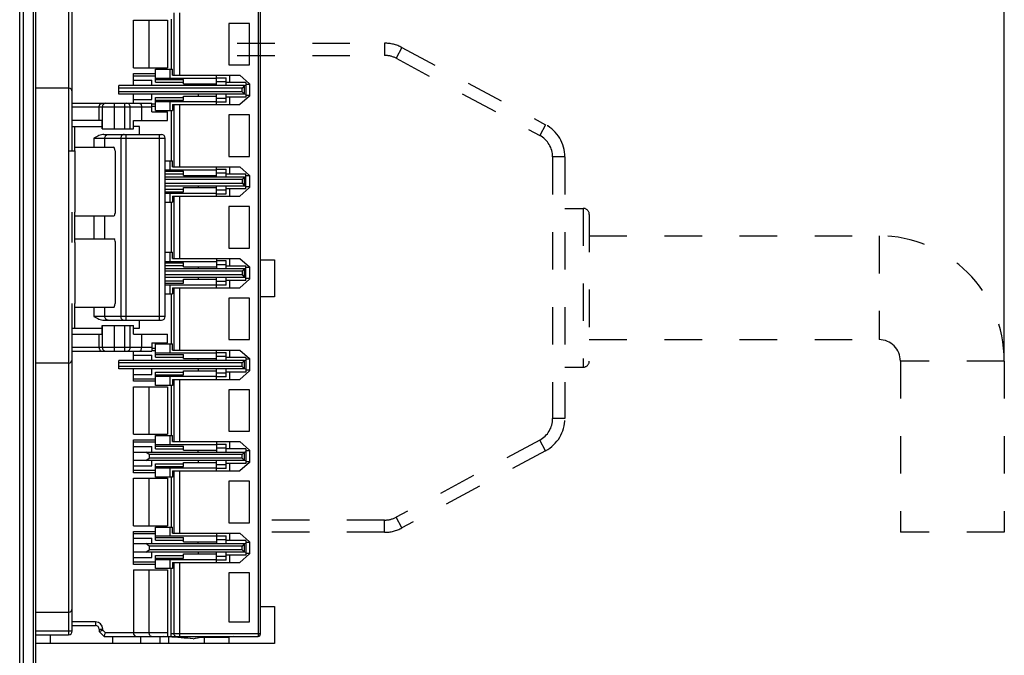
# Model space of a CAD drawing. Header units: millimetres. Extents: x -334 to 1371, y -859 to -284.
# Tile 38 of 42: x 1026 to 1107, y -486 to -434. Entities that reach past the tile are written whole.
import ezdxf

# ---------------------------------------------------------------- set-up
doc = ezdxf.new("R2010")
doc.units = ezdxf.units.MM
doc.header["$LTSCALE"] = 30.734
doc.header["$PDMODE"] = 3
doc.header["$PDSIZE"] = 2
doc.linetypes.add('DASHED', pattern=[0.2, 0.1, -0.1])
doc.linetypes.add('JIS_02_1.0', pattern=[2, 1, -1])
doc.layers.get('0').update_dxf_attribs({"linetype": 'CONTINUOUS'})
doc.layers.get('Defpoints').update_dxf_attribs({"linetype": 'CONTINUOUS'})
for name, color, linetype in [('02___PRT_ALL_AXES', 7, 'CONTINUOUS'), ('09_ALL_ROUNDS', 7, 'CONTINUOUS'), ('20_ALL_FEATURES', 7, 'CONTINUOUS'), ('ECAD_15210578', 7, 'CONTINUOUS'), ('标注', 2, 'CONTINUOUS')]:
    doc.layers.add(name, color=color, linetype=linetype)
doc.styles.get("Standard").update_dxf_attribs({"font": 'txt', "width": 0.707})
doc.dimstyles.get("Standard").update_dxf_attribs({"dimtxt": 7, "dimasz": 4, "dimexe": 2, "dimexo": 0, "dimtad": 0, "dimtih": 1, "dimtoh": 1, "dimdec": 1, "dimdsep": 46, "dimtxsty": 'Standard', "dimcen": 0.09, "dimclrd": 256, "dimclre": 256, "dimclrt": 256, "dimadec": 0, "dimazin": 0, "dimtp": 0.01, "dimtm": 0.01, "dimtfac": 1, "dimtdec": 1, "dimtofl": 0, "dimtmove": 0, "dimatfit": 3, "dimfxl": 0, "dimtolj": 1, "dimarcsym": 0})

# ---------------------------------------------------------------- blocks, each defined once
blk = doc.blocks.new('*D48')
at = {"layer": 'Defpoints', "color": 0, "linetype": 'JIS_02_1.0'}
for p in [(1106.768, -347.613), (1027.518, -377.926), (1106.768, -461.913)]:
    blk.add_point(p, dxfattribs=at)
at = {"layer": '标注', "lineweight": -2}
for p, q in [((1027.518, -377.926), (1027.518, -345.613)), ((1106.768, -461.913), (1106.768, -345.613)), ((1031.518, -347.613), (1059.094, -347.613)), ((1102.768, -347.613), (1075.191, -347.613))]:
    blk.add_line(p, q, dxfattribs=at)
at = {"layer": '标注', "linetype": 'JIS_02_1.0'}
for points in [[(1031.518, -346.946), (1031.518, -348.279), (1027.518, -347.613)], [(1102.768, -348.279), (1102.768, -346.946), (1106.768, -347.613)]]:
    blk.add_solid(points, dxfattribs=at)
at = {"layer": '标注', "color": 0, "linetype": 'JIS_02_1.0', "insert": (1067.143, -347.613), "char_height": 7, "attachment_point": 5}
blk.add_mtext('\\A1;(75)', dxfattribs=at)

msp = doc.modelspace()

# ---------------------------------------------------------------- linework, layer by layer
at = {"linetype": 'Continuous'}
for p, q in [((1026.217, -547.012), (1026.217, -377.665)), ((1026.517, -547.012), (1026.517, -377.965)), ((1027.317, -377.965), (1027.317, -546.977)), ((1027.517, -377.965), (1027.517, -546.977))]:
    msp.add_line(p, q, dxfattribs=at)
for p, q in [((1045.717, -417.463), (1045.717, -484.463)), ((1045.917, -484.263), (1045.917, -417.663)), ((1035.517, -434.013), (1038.317, -434.013)), ((1035.517, -437.913), (1035.517, -434.013)), ((1036.817, -437.913), (1036.817, -434.013)), ((1038.317, -434.013), (1038.317, -437.913)), ((1038.617, -433.913), (1038.617, -438.013)), ((1038.837, -433.413), (1038.837, -438.513)), ((1039.327, -438.513), (1039.327, -433.413)), ((1045.017, -434.263), (1043.317, -434.263)), ((1043.317, -434.263), (1043.317, -437.663)), ((1045.017, -437.663), (1045.017, -434.263)), ((1035.517, -437.913), (1038.317, -437.913)), ((1037.317, -438.013), (1038.707, -438.013)), ((1037.317, -439.092), (1037.317, -438.013)), ((1038.517, -438.763), (1038.517, -438.013)), ((1038.707, -438.513), (1038.707, -438.013)), ((1043.317, -437.663), (1045.017, -437.663)), ((1035.517, -438.363), (1037.317, -438.363)), ((1035.517, -439.363), (1035.517, -438.363)), ((1035.517, -438.563), (1037.317, -438.563)), ((1035.517, -438.921), (1037.017, -438.921)), ((1037.017, -439.363), (1037.017, -438.921)), ((1037.317, -438.763), (1042.317, -438.763)), ((1037.317, -438.875), (1039.617, -438.875)), ((1038.707, -438.513), (1044.217, -438.513)), ((1039.617, -439.213), (1039.617, -438.875)), ((1042.317, -439.363), (1042.317, -438.513)), ((1042.317, -438.713), (1043.117, -438.713)), ((1043.117, -439.363), (1043.117, -438.713)), ((1043.417, -439.113), (1043.417, -438.513)), ((1044.217, -438.513), (1045.017, -439.213)), ((1044.617, -439.363), (1034.317, -439.363)), ((1034.317, -440.063), (1034.317, -439.363)), ((1044.417, -439.563), (1034.317, -439.563)), ((1037.317, -439.092), (1039.617, -439.092)), ((1039.617, -439.213), (1042.317, -439.213)), ((1040.817, -439.363), (1040.817, -439.213)), ((1042.317, -439.013), (1043.117, -439.013)), ((1044.717, -439.113), (1043.117, -439.113)), ((1044.617, -439.363), (1044.417, -439.563)), ((1044.417, -439.863), (1044.417, -439.563)), ((1044.617, -439.363), (1044.717, -439.334)), ((1044.617, -440.063), (1044.617, -439.363)), ((1044.717, -439.113), (1044.717, -440.313)), ((1045.017, -439.263), (1044.717, -439.263)), ((1045.017, -439.213), (1045.017, -440.213)), ((1044.417, -439.863), (1034.317, -439.863)), ((1044.617, -440.063), (1034.317, -440.063)), ((1035.517, -440.813), (1035.517, -440.063)), ((1035.517, -440.505), (1037.017, -440.505)), ((1037.017, -440.505), (1037.017, -440.063)), ((1037.317, -440.334), (1039.617, -440.334)), ((1037.317, -441.413), (1037.317, -440.334)), ((1037.317, -440.551), (1039.617, -440.551)), ((1039.617, -440.213), (1042.317, -440.213)), ((1039.617, -440.551), (1039.617, -440.213)), ((1040.817, -440.063), (1040.817, -440.213)), ((1042.317, -440.913), (1042.317, -440.063)), ((1043.117, -440.413), (1042.317, -440.413)), ((1043.117, -440.713), (1043.117, -440.063)), ((1044.717, -440.313), (1043.117, -440.313)), ((1043.417, -440.913), (1043.417, -440.313)), ((1045.017, -440.213), (1044.217, -440.913)), ((1044.417, -439.863), (1044.617, -440.063)), ((1044.717, -440.093), (1044.617, -440.063)), ((1045.017, -440.163), (1044.717, -440.163)), ((1030.517, -440.813), (1037.017, -440.813)), ((1030.517, -441.113), (1037.017, -441.113)), ((1032.717, -442.213), (1032.717, -441.113)), ((1032.977, -441.113), (1032.977, -442.913)), ((1033.962, -442.913), (1033.962, -440.813)), ((1034.804, -440.813), (1034.804, -442.913)), ((1035.257, -442.913), (1035.257, -441.113)), ((1036.195, -441.113), (1036.195, -442.213)), ((1037.017, -441.513), (1037.017, -440.813)), ((1037.017, -440.863), (1037.317, -440.863)), ((1037.317, -441.063), (1037.017, -441.063)), ((1037.317, -440.663), (1042.317, -440.663)), ((1037.317, -441.413), (1038.707, -441.413)), ((1038.517, -441.413), (1038.517, -440.663)), ((1038.617, -441.413), (1038.617, -445.513)), ((1038.707, -440.913), (1044.217, -440.913)), ((1038.707, -440.913), (1038.707, -441.413)), ((1038.837, -440.913), (1038.837, -446.013)), ((1039.327, -446.013), (1039.327, -440.913)), ((1043.117, -440.713), (1042.317, -440.713)), ((1032.973, -442.213), (1030.517, -442.213)), ((1032.973, -442.913), (1032.973, -442.213)), ((1035.519, -442.213), (1038.317, -442.213)), ((1035.519, -442.913), (1035.519, -442.213)), ((1037.017, -441.513), (1038.317, -441.513)), ((1038.317, -442.213), (1038.317, -441.513)), ((1045.017, -441.763), (1043.317, -441.763)), ((1043.317, -441.763), (1043.317, -445.163)), ((1045.017, -445.163), (1045.017, -441.763)), ((1030.517, -442.713), (1032.973, -442.713)), ((1030.717, -444.413), (1030.717, -442.713)), ((1032.973, -442.913), (1035.519, -442.913)), ((1036.017, -442.713), (1035.519, -442.713)), ((1036.017, -443.363), (1036.017, -442.713)), ((1032.276, -443.663), (1038.117, -443.663)), ((1032.276, -443.663), (1032.276, -444.413)), ((1033.107, -443.363), (1037.817, -443.363)), ((1033.185, -444.413), (1033.185, -443.663)), ((1034.483, -443.663), (1034.483, -458.263)), ((1034.937, -458.563), (1034.937, -443.363)), ((1037.617, -443.363), (1037.617, -458.563)), ((1038.117, -458.263), (1038.117, -443.663)), ((1030.717, -444.413), (1033.882, -444.413)), ((1030.717, -444.713), (1030.717, -444.413)), ((1030.246, -444.713), (1030.746, -444.713)), ((1030.746, -449.713), (1030.746, -444.713)), ((1034.02, -444.713), (1034.02, -449.813)), ((1043.317, -445.163), (1045.017, -445.163)), ((1038.117, -445.513), (1038.707, -445.513)), ((1038.517, -446.263), (1038.517, -445.513)), ((1038.707, -446.013), (1038.707, -445.513)), ((1038.707, -446.013), (1044.217, -446.013)), ((1042.317, -446.863), (1042.317, -446.013)), ((1042.317, -446.213), (1043.117, -446.213)), ((1043.117, -446.863), (1043.117, -446.213)), ((1043.417, -446.613), (1043.417, -446.013)), ((1044.217, -446.013), (1045.017, -446.713)), ((1038.117, -446.263), (1042.317, -446.263)), ((1038.117, -446.375), (1039.617, -446.375)), ((1038.117, -446.592), (1039.617, -446.592)), ((1044.617, -446.863), (1038.117, -446.863)), ((1039.617, -446.713), (1039.617, -446.375)), ((1039.617, -446.713), (1042.317, -446.713)), ((1040.817, -446.863), (1040.817, -446.713)), ((1042.317, -446.513), (1043.117, -446.513)), ((1044.717, -446.613), (1043.117, -446.613)), ((1044.617, -446.863), (1044.417, -447.063)), ((1044.617, -446.863), (1044.717, -446.834)), ((1044.617, -447.563), (1044.617, -446.863)), ((1044.717, -447.813), (1044.717, -446.613)), ((1045.017, -446.763), (1044.717, -446.763)), ((1045.017, -446.713), (1045.017, -447.713)), ((1044.417, -447.063), (1038.117, -447.063)), ((1038.117, -447.363), (1044.417, -447.363)), ((1038.117, -447.563), (1044.617, -447.563)), ((1038.117, -447.834), (1039.617, -447.834)), ((1039.617, -447.713), (1042.317, -447.713)), ((1039.617, -448.051), (1039.617, -447.713)), ((1040.817, -447.563), (1040.817, -447.713)), ((1042.317, -448.413), (1042.317, -447.563)), ((1043.117, -448.213), (1043.117, -447.563)), ((1044.717, -447.813), (1043.117, -447.813)), ((1043.417, -448.413), (1043.417, -447.813)), ((1045.017, -447.713), (1044.217, -448.413)), ((1044.417, -447.063), (1044.417, -447.363)), ((1044.417, -447.363), (1044.617, -447.563)), ((1044.617, -447.563), (1044.717, -447.593)), ((1045.017, -447.663), (1044.717, -447.663)), ((1038.117, -448.051), (1039.617, -448.051)), ((1038.117, -448.163), (1042.317, -448.163)), ((1038.517, -448.913), (1038.517, -448.163)), ((1038.707, -448.413), (1044.217, -448.413)), ((1038.707, -448.413), (1038.707, -448.913)), ((1038.837, -448.413), (1038.837, -453.513)), ((1039.327, -453.513), (1039.327, -448.413)), ((1043.117, -447.913), (1042.317, -447.913)), ((1042.317, -448.213), (1043.117, -448.213)), ((1038.117, -448.913), (1038.707, -448.913)), ((1038.617, -448.913), (1038.617, -453.013)), ((1045.017, -449.263), (1043.317, -449.263)), ((1043.317, -449.263), (1043.317, -452.663)), ((1045.017, -452.663), (1045.017, -449.263)), ((1030.717, -452.213), (1030.717, -449.713)), ((1030.717, -450.013), (1033.928, -450.013)), ((1032.276, -450.013), (1032.276, -451.913)), ((1033.185, -451.913), (1033.185, -450.013)), ((1030.717, -451.913), (1033.928, -451.913)), ((1030.746, -457.213), (1030.746, -452.213)), ((1034.02, -452.113), (1034.02, -457.213)), ((1043.317, -452.663), (1045.017, -452.663)), ((1038.117, -453.013), (1038.707, -453.013)), ((1038.517, -453.763), (1038.517, -453.013)), ((1038.707, -453.513), (1038.707, -453.013)), ((1038.117, -453.763), (1042.317, -453.763)), ((1038.117, -453.875), (1039.617, -453.875)), ((1038.117, -454.092), (1039.617, -454.092)), ((1038.707, -453.513), (1044.217, -453.513)), ((1039.617, -454.213), (1039.617, -453.875)), ((1039.617, -454.213), (1042.317, -454.213)), ((1040.817, -454.213), (1040.817, -454.363)), ((1042.317, -453.513), (1042.317, -454.363)), ((1043.117, -453.713), (1042.317, -453.713)), ((1042.317, -454.013), (1043.117, -454.013)), ((1043.117, -454.363), (1043.117, -453.713)), ((1043.117, -454.113), (1044.717, -454.113)), ((1043.417, -454.113), (1043.417, -453.513)), ((1044.217, -453.513), (1045.017, -454.213)), ((1044.717, -455.313), (1044.717, -454.113)), ((1045.017, -454.263), (1044.717, -454.263)), ((1045.017, -454.213), (1045.017, -455.213)), ((1045.917, -453.633), (1047.053, -453.633)), ((1047.053, -453.633), (1047.053, -456.653)), ((1044.617, -454.363), (1038.117, -454.363)), ((1044.417, -454.563), (1038.117, -454.563)), ((1044.417, -454.863), (1038.117, -454.863)), ((1044.617, -455.063), (1038.117, -455.063)), ((1040.817, -455.063), (1040.817, -455.213)), ((1042.317, -455.913), (1042.317, -455.063)), ((1043.117, -455.713), (1043.117, -455.063)), ((1044.617, -454.363), (1044.417, -454.563)), ((1044.417, -454.563), (1044.417, -454.863)), ((1044.417, -454.863), (1044.617, -455.063)), ((1044.717, -454.334), (1044.617, -454.363)), ((1044.617, -455.063), (1044.617, -454.363)), ((1044.717, -455.093), (1044.617, -455.063)), ((1038.117, -455.334), (1039.617, -455.334)), ((1038.117, -455.551), (1039.617, -455.551)), ((1038.117, -455.663), (1042.317, -455.663)), ((1038.517, -456.413), (1038.517, -455.663)), ((1038.707, -455.913), (1044.217, -455.913)), ((1038.707, -455.913), (1038.707, -456.413)), ((1038.837, -455.913), (1038.837, -461.013)), ((1039.327, -461.013), (1039.327, -455.913)), ((1039.617, -455.213), (1042.317, -455.213)), ((1039.617, -455.551), (1039.617, -455.213)), ((1043.117, -455.413), (1042.317, -455.413)), ((1043.117, -455.713), (1042.317, -455.713)), ((1044.717, -455.313), (1043.117, -455.313)), ((1043.417, -455.913), (1043.417, -455.313)), ((1045.017, -455.213), (1044.217, -455.913)), ((1045.017, -455.163), (1044.717, -455.163)), ((1038.117, -456.413), (1038.707, -456.413)), ((1038.617, -456.413), (1038.617, -460.513)), ((1047.053, -456.653), (1045.917, -456.653)), ((1030.717, -459.213), (1030.717, -457.213)), ((1030.717, -457.513), (1033.882, -457.513)), ((1032.276, -457.513), (1032.276, -458.263)), ((1033.185, -458.263), (1033.185, -457.513)), ((1045.017, -456.763), (1043.317, -456.763)), ((1043.317, -456.763), (1043.317, -460.163)), ((1045.017, -460.163), (1045.017, -456.763)), ((1038.117, -458.263), (1032.276, -458.263)), ((1032.973, -459.013), (1035.519, -459.013)), ((1032.973, -459.713), (1032.973, -459.013)), ((1032.977, -459.013), (1032.977, -460.813)), ((1033.107, -458.563), (1037.817, -458.563)), ((1033.962, -461.113), (1033.962, -459.013)), ((1034.804, -459.013), (1034.804, -461.113)), ((1035.257, -460.813), (1035.257, -459.013)), ((1035.519, -459.713), (1035.519, -459.013)), ((1036.017, -459.213), (1036.017, -458.563)), ((1030.517, -459.213), (1032.973, -459.213)), ((1030.517, -459.713), (1032.973, -459.713)), ((1032.717, -460.813), (1032.717, -459.713)), ((1035.519, -459.213), (1036.017, -459.213)), ((1035.519, -459.713), (1038.317, -459.713)), ((1036.195, -459.713), (1036.195, -460.813)), ((1038.317, -460.413), (1038.317, -459.713)), ((1037.017, -460.413), (1038.317, -460.413)), ((1037.017, -460.413), (1037.017, -461.113)), ((1037.317, -460.513), (1038.707, -460.513)), ((1037.317, -461.592), (1037.317, -460.513)), ((1038.517, -461.263), (1038.517, -460.513)), ((1038.707, -461.013), (1038.707, -460.513)), ((1043.317, -460.163), (1045.017, -460.163)), ((1037.017, -460.813), (1030.517, -460.813)), ((1030.517, -461.113), (1037.017, -461.113)), ((1035.517, -461.863), (1035.517, -461.113)), ((1035.517, -461.421), (1037.017, -461.421)), ((1037.017, -460.863), (1037.317, -460.863)), ((1037.017, -461.063), (1037.317, -461.063)), ((1037.017, -461.863), (1037.017, -461.421)), ((1042.317, -461.263), (1037.317, -461.263)), ((1037.317, -461.375), (1039.617, -461.375)), ((1038.707, -461.013), (1044.217, -461.013)), ((1039.617, -461.713), (1039.617, -461.375)), ((1042.317, -461.863), (1042.317, -461.013)), ((1042.317, -461.213), (1043.117, -461.213)), ((1042.317, -461.513), (1043.117, -461.513)), ((1043.117, -461.863), (1043.117, -461.213)), ((1043.417, -461.613), (1043.417, -461.013)), ((1044.217, -461.013), (1045.017, -461.713)), ((1044.617, -461.863), (1034.317, -461.863)), ((1034.317, -462.563), (1034.317, -461.863)), ((1044.417, -462.063), (1034.317, -462.063)), ((1037.317, -461.592), (1039.617, -461.592)), ((1039.617, -461.713), (1042.317, -461.713)), ((1040.817, -461.863), (1040.817, -461.713)), ((1044.717, -461.613), (1043.117, -461.613)), ((1044.617, -461.863), (1044.417, -462.063)), ((1044.417, -462.363), (1044.417, -462.063)), ((1044.617, -461.863), (1044.717, -461.834)), ((1044.617, -462.563), (1044.617, -461.863)), ((1044.717, -461.613), (1044.717, -462.813)), ((1045.017, -461.763), (1044.717, -461.763)), ((1045.017, -461.713), (1045.017, -462.713)), ((1044.417, -462.363), (1034.317, -462.363)), ((1044.617, -462.563), (1034.317, -462.563)), ((1035.517, -463.563), (1035.517, -462.563)), ((1035.517, -463.005), (1037.017, -463.005)), ((1037.017, -463.005), (1037.017, -462.563)), ((1037.317, -462.834), (1039.617, -462.834)), ((1037.317, -463.913), (1037.317, -462.834)), ((1037.317, -463.051), (1039.617, -463.051)), ((1037.317, -463.163), (1042.317, -463.163)), ((1038.517, -463.913), (1038.517, -463.163)), ((1039.617, -462.713), (1042.317, -462.713)), ((1039.617, -463.051), (1039.617, -462.713)), ((1040.817, -462.563), (1040.817, -462.713)), ((1042.317, -463.413), (1042.317, -462.563)), ((1043.117, -462.913), (1042.317, -462.913)), ((1043.117, -463.213), (1043.117, -462.563)), ((1044.717, -462.813), (1043.117, -462.813)), ((1043.417, -463.413), (1043.417, -462.813)), ((1045.017, -462.713), (1044.217, -463.413)), ((1044.417, -462.363), (1044.617, -462.563)), ((1044.717, -462.593), (1044.617, -462.563)), ((1045.017, -462.663), (1044.717, -462.663)), ((1035.517, -463.363), (1037.317, -463.363)), ((1037.317, -463.563), (1035.517, -463.563)), ((1038.707, -463.913), (1037.317, -463.913)), ((1038.617, -463.913), (1038.617, -468.013)), ((1038.707, -463.413), (1044.217, -463.413)), ((1038.707, -463.413), (1038.707, -463.913)), ((1038.837, -463.413), (1038.837, -468.513)), ((1039.327, -468.513), (1039.327, -463.413)), ((1043.117, -463.213), (1042.317, -463.213)), ((1035.517, -464.013), (1038.317, -464.013)), ((1035.517, -467.913), (1035.517, -464.013)), ((1036.817, -467.913), (1036.817, -464.013)), ((1038.317, -464.013), (1038.317, -467.913)), ((1045.017, -464.263), (1043.317, -464.263)), ((1043.317, -464.263), (1043.317, -467.663)), ((1045.017, -467.663), (1045.017, -464.263)), ((1035.517, -467.913), (1038.317, -467.913)), ((1043.317, -467.663), (1045.017, -467.663)), ((1035.517, -468.363), (1037.317, -468.363)), ((1035.517, -471.063), (1035.517, -468.363)), ((1037.317, -468.563), (1035.517, -468.563)), ((1037.317, -468.013), (1038.707, -468.013)), ((1037.317, -469.092), (1037.317, -468.013)), ((1042.317, -468.763), (1037.317, -468.763)), ((1038.517, -468.763), (1038.517, -468.013)), ((1038.707, -468.513), (1038.707, -468.013)), ((1038.707, -468.513), (1044.217, -468.513)), ((1042.317, -468.513), (1042.317, -469.363)), ((1042.317, -468.713), (1043.117, -468.713)), ((1043.117, -469.363), (1043.117, -468.713)), ((1043.417, -469.113), (1043.417, -468.513)), ((1044.217, -468.513), (1045.017, -469.213)), ((1035.517, -468.921), (1037.017, -468.921)), ((1035.517, -469.363), (1044.617, -469.363)), ((1036.817, -469.563), (1036.549, -469.363)), ((1044.417, -469.563), (1036.817, -469.563)), ((1036.817, -469.563), (1036.817, -469.863)), ((1037.017, -469.363), (1037.017, -468.921)), ((1037.317, -468.875), (1039.617, -468.875)), ((1037.317, -469.092), (1039.617, -469.092)), ((1039.617, -469.213), (1039.617, -468.875)), ((1039.617, -469.213), (1042.317, -469.213)), ((1040.817, -469.363), (1040.817, -469.213)), ((1042.317, -469.013), (1043.117, -469.013)), ((1044.717, -469.113), (1043.117, -469.113)), ((1044.617, -469.363), (1044.417, -469.563)), ((1044.417, -469.863), (1044.417, -469.563)), ((1044.617, -469.363), (1044.717, -469.334)), ((1044.617, -470.063), (1044.617, -469.363)), ((1044.717, -469.113), (1044.717, -470.313)), ((1045.017, -469.263), (1044.717, -469.263)), ((1045.017, -469.213), (1045.017, -470.213)), ((1044.617, -470.063), (1035.517, -470.063)), ((1036.549, -470.063), (1036.817, -469.863)), ((1044.417, -469.863), (1036.817, -469.863)), ((1037.017, -470.505), (1037.017, -470.063)), ((1037.317, -470.334), (1039.617, -470.334)), ((1037.317, -471.413), (1037.317, -470.334)), ((1039.617, -470.213), (1042.317, -470.213)), ((1039.617, -470.551), (1039.617, -470.213)), ((1040.817, -470.063), (1040.817, -470.213)), ((1042.317, -470.913), (1042.317, -470.063)), ((1043.117, -470.413), (1042.317, -470.413)), ((1043.117, -470.713), (1043.117, -470.063)), ((1044.717, -470.313), (1043.117, -470.313)), ((1043.417, -470.913), (1043.417, -470.313)), ((1045.017, -470.213), (1044.217, -470.913)), ((1044.417, -469.863), (1044.617, -470.063)), ((1044.717, -470.093), (1044.617, -470.063)), ((1045.017, -470.163), (1044.717, -470.163)), ((1035.517, -470.505), (1037.017, -470.505)), ((1035.517, -470.863), (1037.317, -470.863)), ((1037.317, -471.063), (1035.517, -471.063)), ((1037.317, -470.551), (1039.617, -470.551)), ((1037.317, -470.663), (1042.317, -470.663)), ((1038.517, -471.413), (1038.517, -470.663)), ((1038.707, -470.913), (1044.217, -470.913)), ((1038.707, -470.913), (1038.707, -471.413)), ((1038.837, -470.913), (1038.837, -476.013)), ((1039.327, -476.013), (1039.327, -470.913)), ((1043.117, -470.713), (1042.317, -470.713)), ((1035.517, -471.513), (1038.317, -471.513)), ((1035.517, -475.413), (1035.517, -471.513)), ((1036.817, -475.413), (1036.817, -471.513)), ((1038.707, -471.413), (1037.317, -471.413)), ((1038.317, -471.513), (1038.317, -475.413)), ((1038.617, -471.413), (1038.617, -475.513)), ((1045.017, -471.763), (1043.317, -471.763)), ((1043.317, -471.763), (1043.317, -475.163)), ((1045.017, -475.163), (1045.017, -471.763)), ((1043.317, -475.163), (1045.017, -475.163)), ((1035.517, -475.413), (1038.317, -475.413)), ((1035.517, -475.863), (1037.317, -475.863)), ((1035.517, -478.563), (1035.517, -475.863)), ((1037.317, -475.513), (1038.707, -475.513)), ((1037.317, -476.592), (1037.317, -475.513)), ((1038.517, -476.263), (1038.517, -475.513)), ((1038.707, -476.013), (1038.707, -475.513)), ((1038.707, -476.013), (1044.217, -476.013)), ((1042.317, -476.013), (1042.317, -476.863)), ((1043.417, -476.613), (1043.417, -476.013)), ((1044.217, -476.013), (1045.017, -476.713)), ((1037.317, -476.063), (1035.517, -476.063)), ((1035.517, -476.421), (1037.017, -476.421)), ((1037.017, -476.863), (1037.017, -476.421)), ((1042.317, -476.263), (1037.317, -476.263)), ((1037.317, -476.375), (1039.617, -476.375)), ((1037.317, -476.592), (1039.617, -476.592)), ((1039.617, -476.713), (1039.617, -476.375)), ((1039.617, -476.713), (1042.317, -476.713)), ((1040.817, -476.863), (1040.817, -476.713)), ((1042.317, -476.213), (1043.117, -476.213)), ((1042.317, -476.513), (1043.117, -476.513)), ((1043.117, -476.863), (1043.117, -476.213)), ((1044.717, -476.613), (1043.117, -476.613)), ((1044.617, -476.863), (1044.717, -476.834)), ((1044.717, -476.613), (1044.717, -477.813)), ((1045.017, -476.763), (1044.717, -476.763)), ((1045.017, -476.713), (1045.017, -477.713)), ((1035.517, -476.863), (1044.617, -476.863)), ((1044.617, -477.563), (1035.517, -477.563)), ((1036.817, -477.063), (1036.549, -476.863)), ((1036.549, -477.563), (1036.817, -477.363)), ((1044.417, -477.063), (1036.817, -477.063)), ((1036.817, -477.063), (1036.817, -477.363)), ((1044.417, -477.363), (1036.817, -477.363)), ((1037.017, -478.005), (1037.017, -477.563)), ((1040.817, -477.563), (1040.817, -477.713)), ((1042.317, -478.413), (1042.317, -477.563)), ((1043.117, -478.213), (1043.117, -477.563)), ((1044.617, -476.863), (1044.417, -477.063)), ((1044.417, -477.363), (1044.417, -477.063)), ((1044.417, -477.363), (1044.617, -477.563)), ((1044.617, -477.563), (1044.617, -476.863)), ((1044.717, -477.593), (1044.617, -477.563)), ((1045.017, -477.663), (1044.717, -477.663)), ((1035.517, -478.005), (1037.017, -478.005)), ((1035.517, -478.363), (1037.317, -478.363)), ((1037.317, -477.834), (1039.617, -477.834)), ((1037.317, -478.913), (1037.317, -477.834)), ((1037.317, -478.051), (1039.617, -478.051)), ((1037.317, -478.163), (1042.317, -478.163)), ((1038.517, -478.913), (1038.517, -478.163)), ((1038.707, -478.413), (1044.217, -478.413)), ((1038.707, -478.413), (1038.707, -478.913)), ((1038.837, -478.413), (1038.837, -484.263)), ((1039.327, -484.463), (1039.327, -478.413)), ((1039.617, -477.713), (1042.317, -477.713)), ((1039.617, -478.051), (1039.617, -477.713)), ((1043.117, -477.913), (1042.317, -477.913)), ((1043.117, -478.213), (1042.317, -478.213)), ((1044.717, -477.813), (1043.117, -477.813)), ((1043.417, -478.413), (1043.417, -477.813)), ((1045.017, -477.713), (1044.217, -478.413)), ((1037.317, -478.563), (1035.517, -478.563)), ((1035.517, -479.013), (1038.317, -479.013)), ((1035.517, -479.013), (1035.517, -484.163)), ((1036.817, -484.163), (1036.817, -479.013)), ((1038.707, -478.913), (1037.317, -478.913)), ((1038.317, -479.013), (1038.317, -484.463)), ((1038.617, -484.463), (1038.617, -478.913)), ((1045.017, -479.263), (1043.317, -479.263)), ((1043.317, -479.263), (1043.317, -483.263)), ((1045.017, -483.263), (1045.017, -479.263)), ((1045.917, -482.013), (1047.053, -482.013)), ((1047.053, -482.013), (1047.053, -485.033)), ((1032.417, -483.263), (1030.517, -483.263)), ((1032.417, -483.263), (1032.417, -483.563)), ((1043.317, -483.263), (1045.017, -483.263)), ((1030.517, -483.563), (1032.417, -483.563)), ((1032.717, -483.863), (1033.017, -483.863)), ((1032.717, -483.863), (1032.717, -484.063)), ((1032.717, -484.063), (1033.117, -484.463)), ((1033.017, -483.939), (1033.017, -483.863)), ((1033.017, -483.939), (1033.241, -484.163)), ((1028.708, -484.326), (1028.708, -485.033)), ((1033.117, -484.463), (1045.717, -484.463)), ((1036.817, -484.163), (1033.241, -484.163)), ((1033.806, -484.463), (1033.806, -485.033)), ((1036.125, -485.033), (1036.125, -484.463)), ((1038.317, -484.163), (1036.817, -484.163)), ((1037.714, -485.033), (1037.714, -484.463)), ((1038.404, -484.496), (1037.944, -484.463)), ((1038.404, -484.496), (1038.404, -485.033)), ((1045.917, -484.263), (1038.617, -484.263)), ((1041.348, -484.518), (1043.328, -484.518)), ((1041.348, -485.033), (1041.348, -484.518)), ((1043.328, -484.518), (1043.328, -485.033)), ((1047.053, -485.033), (1027.517, -485.033))]:
    msp.add_line(p, q)
for points in [[(1032.717, -441.113), (1032.72, -441.069), (1032.728, -441.026), (1032.742, -440.983), (1032.761, -440.943), (1032.785, -440.908), (1032.814, -440.877), (1032.847, -440.851), (1032.884, -440.831), (1032.924, -440.818), (1032.969, -440.813)], [(1033.272, -440.813), (1033.215, -440.819), (1033.159, -440.836), (1033.108, -440.864), (1033.063, -440.901), (1033.027, -440.946), (1032.999, -440.998), (1032.982, -441.055), (1032.977, -441.113)], [(1035.257, -441.113), (1035.252, -441.055), (1035.237, -441), (1035.213, -440.949), (1035.18, -440.904), (1035.14, -440.866), (1035.092, -440.837), (1035.04, -440.819), (1034.985, -440.813)], [(1036.004, -440.813), (1036.045, -440.82), (1036.082, -440.839), (1036.115, -440.87), (1036.144, -440.909), (1036.167, -440.956), (1036.183, -441.008), (1036.192, -441.061), (1036.195, -441.113)], [(1033.107, -443.363), (1033.01, -443.37), (1032.91, -443.386), (1032.809, -443.414), (1032.705, -443.451), (1032.601, -443.495), (1032.495, -443.546), (1032.386, -443.602), (1032.276, -443.663)], [(1033.185, -443.663), (1033.19, -443.605), (1033.205, -443.548), (1033.231, -443.496), (1033.264, -443.451), (1033.306, -443.414), (1033.353, -443.386), (1033.404, -443.369), (1033.457, -443.363)], [(1034.756, -443.363), (1034.703, -443.369), (1034.653, -443.385), (1034.607, -443.412), (1034.566, -443.448), (1034.531, -443.493), (1034.505, -443.545), (1034.489, -443.603), (1034.483, -443.663)], [(1032.276, -458.263), (1032.386, -458.324), (1032.495, -458.38), (1032.601, -458.431), (1032.705, -458.476), (1032.809, -458.512), (1032.91, -458.54), (1033.01, -458.557), (1033.107, -458.563)], [(1033.457, -458.563), (1033.404, -458.557), (1033.353, -458.54), (1033.306, -458.513), (1033.264, -458.475), (1033.231, -458.43), (1033.205, -458.378), (1033.19, -458.322), (1033.185, -458.263)], [(1034.483, -458.263), (1034.488, -458.321), (1034.503, -458.377), (1034.527, -458.427), (1034.56, -458.472), (1034.601, -458.51), (1034.648, -458.539), (1034.701, -458.557), (1034.756, -458.563)], [(1032.717, -460.813), (1032.72, -460.857), (1032.728, -460.901), (1032.742, -460.943), (1032.761, -460.983), (1032.785, -461.018), (1032.814, -461.049), (1032.847, -461.076), (1032.884, -461.096), (1032.925, -461.109), (1032.969, -461.113)], [(1032.977, -460.813), (1032.982, -460.872), (1032.999, -460.928), (1033.027, -460.98), (1033.063, -461.025), (1033.108, -461.063), (1033.159, -461.09), (1033.215, -461.107), (1033.272, -461.113)], [(1034.985, -461.113), (1035.038, -461.108), (1035.088, -461.091), (1035.134, -461.064), (1035.175, -461.028), (1035.209, -460.984), (1035.235, -460.931), (1035.252, -460.874), (1035.257, -460.813)], [(1036.004, -461.113), (1036.044, -461.107), (1036.082, -461.087), (1036.116, -461.057), (1036.144, -461.017), (1036.167, -460.97), (1036.183, -460.919), (1036.192, -460.866), (1036.195, -460.813)], [(1032.717, -484.063), (1032.722, -484.061), (1032.739, -484.054), (1032.765, -484.043), (1032.801, -484.028), (1032.845, -484.01), (1032.897, -483.988), (1032.955, -483.965), (1033.017, -483.939)], [(1033.117, -484.463), (1033.119, -484.458), (1033.126, -484.442), (1033.137, -484.415), (1033.152, -484.379), (1033.17, -484.335), (1033.192, -484.283), (1033.216, -484.225), (1033.241, -484.163)], [(1036.997, -484.463), (1036.96, -484.457), (1036.924, -484.438), (1036.892, -484.407), (1036.865, -484.368), (1036.844, -484.321), (1036.829, -484.27), (1036.82, -484.216), (1036.817, -484.163)], [(1038.837, -484.263), (1038.84, -484.302), (1038.851, -484.34), (1038.87, -484.374), (1038.894, -484.405), (1038.924, -484.429), (1038.958, -484.448), (1038.994, -484.459), (1039.033, -484.463)], [(1040.415, -484.659), (1040.587, -484.616), (1040.753, -484.581), (1040.912, -484.553), (1041.064, -484.533), (1041.209, -484.522), (1041.348, -484.518)], [(1043.703, -484.463), (1043.618, -484.486), (1043.475, -484.509), (1043.328, -484.518)]]:
    msp.add_lwpolyline(points)
for centre, radius, start, end in [((1037.817, -443.663), 0.3, 0, 90), ((1037.817, -458.263), 0.3, 270, 0), ((1032.417, -483.863), 0.6, 0, 90), ((1032.417, -483.863), 0.3, 0.00032, 90), ((1035.817, -484.163), 0.3, 180, 270), ((1045.717, -484.263), 0.2, 270, 0)]:
    msp.add_arc(centre, radius, start, end)
for centre, major_axis, ratio, start_param, end_param in [((1033.882, -444.713), (0, 0.3), 0.459459, -1.570796, 0), ((1033.928, -449.813), (0, 0.2), 0.459459, -3.141593, -1.570796), ((1033.928, -452.113), (0, 0.2), 0.459459, -1.570796, 0), ((1033.882, -457.213), (0, 0.3), 0.459459, -3.141593, -1.570796), ((1038.898, -484.747), (5, -0.382), 0.042609, 7.549045, 7.95617), ((1028.415, -483.523), (17.958, -1.798), 0.004873, 7.122661, 7.250285)]:
    msp.add_ellipse(centre, major_axis=major_axis, ratio=ratio, start_param=start_param, end_param=end_param)
at = {"layer": '02___PRT_ALL_AXES', "linetype": 'DASHED'}
for p, q in [((1070.818, -449.413), (1072.318, -449.413)), ((1070.818, -462.413), (1072.318, -462.413))]:
    msp.add_line(p, q, dxfattribs=at)
at = {"layer": '09_ALL_ROUNDS', "linetype": 'DASHED'}
for p, q in [((1044.018, -435.888), (1056.062, -435.888)), ((1056.062, -435.888), (1056.062, -436.888)), ((1057.483, -436.245), (1057.009, -437.126)), ((1057.483, -436.245), (1069.238, -442.564)), ((1044.018, -436.888), (1056.062, -436.888)), ((1057.009, -437.126), (1068.765, -443.445)), ((1069.238, -442.564), (1068.765, -443.445)), ((1070.818, -445.206), (1069.818, -445.206)), ((1069.818, -445.206), (1069.818, -466.619)), ((1070.818, -445.206), (1070.818, -466.619)), ((1072.318, -449.413), (1072.318, -462.413)), ((1072.818, -449.913), (1072.818, -461.913)), ((1070.818, -466.619), (1069.818, -466.619)), ((1068.765, -468.381), (1057.009, -474.7)), ((1069.238, -469.262), (1068.765, -468.381)), ((1069.238, -469.262), (1057.483, -475.58)), ((1056.062, -474.938), (1044.018, -474.938)), ((1056.062, -475.938), (1056.062, -474.938)), ((1057.483, -475.58), (1057.009, -474.7)), ((1056.062, -475.938), (1044.018, -475.938))]:
    msp.add_line(p, q, dxfattribs=at)
for centre, radius, start, end in [((1056.062, -438.888), 3, 61.74197, 90), ((1056.062, -438.888), 2, 61.74197, 90), ((1067.818, -445.206), 3, 0, 61.74197), ((1067.818, -445.206), 2, 0, 61.74197), ((1072.318, -449.913), 0.5, 0, 90), ((1072.318, -461.913), 0.5, 270, 0), ((1067.818, -466.619), 2, 298.25803, 0), ((1067.818, -466.619), 3, 298.25803, 0), ((1056.062, -472.938), 2, 270, 298.25803), ((1056.062, -472.938), 3, 270, 298.25803)]:
    msp.add_arc(centre, radius, start, end, dxfattribs=at)
at = {"layer": '20_ALL_FEATURES', "linetype": 'DASHED'}
for p, q in [((1072.818, -451.663), (1096.518, -451.663)), ((1096.518, -451.663), (1096.518, -460.163)), ((1072.818, -460.163), (1096.518, -460.163)), ((1106.768, -461.913), (1098.268, -461.913)), ((1098.268, -461.913), (1098.268, -475.913)), ((1106.768, -461.913), (1106.768, -475.913)), ((1106.768, -475.913), (1098.268, -475.913))]:
    msp.add_line(p, q, dxfattribs=at)
for radius in [10.25, 1.75]:
    msp.add_arc((1096.518, -461.913), radius, 0, 90, dxfattribs=at)
at = {"layer": 'ECAD_15210578'}
for p, q in [((1030.218, -417.326), (1030.217, -484.326)), ((1030.517, -444.713), (1030.518, -417.626)), ((1030.217, -439.576), (1027.517, -439.576)), ((1030.517, -452.213), (1030.517, -449.713)), ((1030.517, -484.026), (1030.517, -457.213)), ((1030.217, -462.076), (1027.517, -462.076)), ((1027.517, -482.476), (1030.217, -482.476)), ((1030.517, -484.026), (1027.517, -484.026)), ((1027.517, -484.326), (1030.217, -484.326))]:
    msp.add_line(p, q, dxfattribs=at)
for centre, start, end in [((1030.217, -439.876), 359.99955, 89.99955), ((1030.217, -461.776), 269.99955, 359.99955), ((1030.217, -482.176), 269.99955, 359.99955), ((1030.217, -484.026), 269.99955, 359.99955)]:
    msp.add_arc(centre, 0.3, start, end, dxfattribs=at)

# ---------------------------------------------------------------- dimensions: what is measured, and where the dimension line sits
at = {"layer": '标注'}
dim = msp.add_linear_dim(base=(1106.768, -347.613), p1=(1027.518, -377.926), p2=(1106.768, -461.913), text='(75)', dimstyle='Standard', override={"dimtad": 0, "dimtih": 1, "dimtoh": 1, "dimdec": 0, "dimzin": 0, "dimtxsty": 'Standard', "dimcen": 5.0292, "dimclrt": 0, "dimtol": 0, "dimtdec": 4, "dimtzin": 0}, dxfattribs=at)
dim.commit()
dim.dimension.update_dxf_attribs({"geometry": '*D48', "text_midpoint": (1067.143, -347.613)})

doc.saveas('drawing.dxf')
